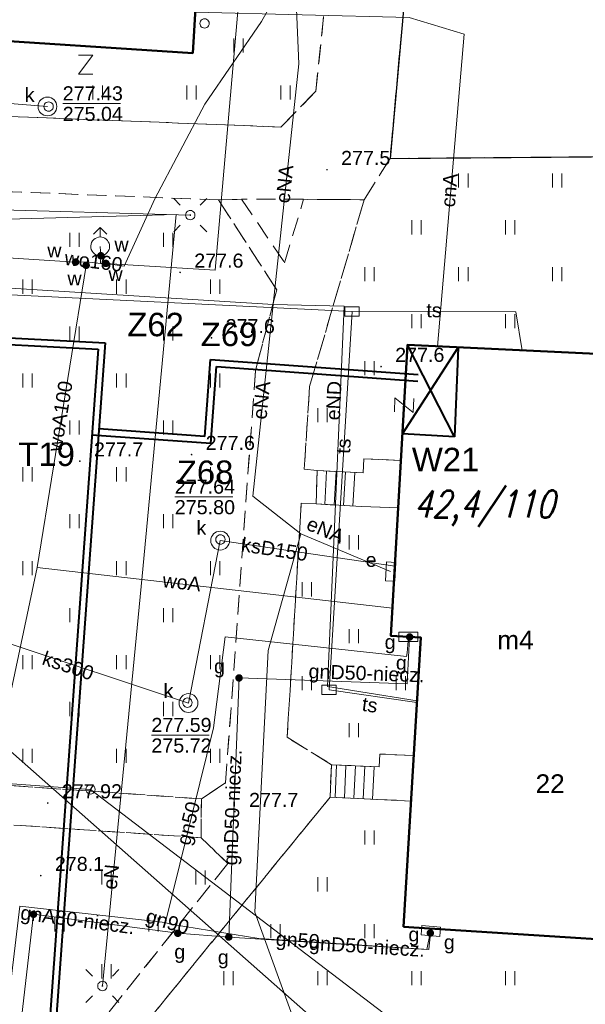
# Model space of a CAD drawing. Extents: x 0 to 6568752, y 0 to 5584302.
# Tile 53 of 74: x 6568605 to 6568635, y 5584025 to 5584077. Entities that reach past the tile are written whole.
import ezdxf
from ezdxf.enums import TextEntityAlignment as Align

# ---------------------------------------------------------------- set-up
doc = ezdxf.new("R2010")
doc.units = 0
doc.header["$PDSIZE"] = 0.75
for name, pattern in [('GAK', [3.5, 2, -0.7, 0.1, -0.7]), ('PRZER2-1', [1.5, 1, -0.5]), ('PRZER3-1', [2, 1.5, -0.5])]:
    doc.linetypes.add(name, pattern=pattern)
doc.layers.get('0').update_dxf_attribs({"linetype": 'CONTINUOUS'})
doc.layers.get('Defpoints').update_dxf_attribs({"linetype": 'CONTINUOUS'})
for name, color, linetype, lineweight in [('alarm', 51, 'CONTINUOUS', 50), ('EGBS', 7, 'CONTINUOUS', 18), ('EGBU', 7, 'CONTINUOUS', 50), ('EGBU_O', 7, 'CONTINUOUS', 50), ('EGDE', 7, 'CONTINUOUS', 18), ('EGPG', 7, 'CONTINUOUS', 18), ('GEPADR_O', 7, 'CONTINUOUS', 18), ('GEPPHC', 7, 'CONTINUOUS', 18), ('GUPPRZ_O', 7, 'CONTINUOUS', 18), ('OTKC', 7, 'CONTINUOUS', 18), ('OTKJ', 7, 'CONTINUOUS', 18), ('OTKK', 7, 'CONTINUOUS', 25), ('OTRN', 7, 'CONTINUOUS', 13), ('OTRN_O', 7, 'CONTINUOUS', 13), ('OTRS', 7, 'CONTINUOUS', 13), ('OTRS_O', 7, 'CONTINUOUS', 13), ('OTZT', 7, 'CONTINUOUS', 18), ('ramka sekcji', 7, 'CONTINUOUS', 18), ('siec', 7, 'GAK', 70), ('SUEO', 7, 'CONTINUOUS', 18), ('SUPK', 7, 'CONTINUOUS', 18), ('SUPW', 7, 'CONTINUOUS', 18), ('SUPW_O', 7, 'CONTINUOUS', 18)]:
    doc.layers.add(name, color=color, linetype=linetype, lineweight=lineweight)
for name, color, linetype, lineweight, true_color in [('SUCP', 7, 'CONTINUOUS', 18, 0xd200d2), ('SUCP_O', 7, 'CONTINUOUS', 18, 0xd200d2), ('SUEP', 1, 'CONTINUOUS', 18, 0xff0000), ('SUEP_O', 1, 'CONTINUOUS', 18, 0xff0000), ('SUES', 1, 'CONTINUOUS', 18, 0xff0000), ('SUES_O', 1, 'CONTINUOUS', 18, 0xff0000), ('SUGP', 7, 'CONTINUOUS', 18, 0xbfbf00), ('SUGP_O', 7, 'CONTINUOUS', 18, 0xbfbf00), ('SUGS', 7, 'CONTINUOUS', 18, 0xbfbf00), ('SUGS_O', 7, 'CONTINUOUS', 18, 0xbfbf00), ('SUGU', 7, 'CONTINUOUS', 18, 0xbfbf00), ('SUGU_O', 7, 'CONTINUOUS', 18, 0xbfbf00), ('SUGW', 7, 'CONTINUOUS', 18, 0xbfbf00), ('SUGW_O', 7, 'CONTINUOUS', 18, 0xbfbf00), ('SUKP', 7, 'CONTINUOUS', 18, 0x803300), ('SUKP_O', 7, 'CONTINUOUS', 18, 0x803300), ('SUTP', 7, 'CONTINUOUS', 18, 0xff9100), ('SUTP_O', 7, 'CONTINUOUS', 18, 0xff9100), ('SUWH', 5, 'CONTINUOUS', 18, 0x0000ff), ('SUWP', 5, 'CONTINUOUS', 18, 0x0000ff), ('SUWP_O', 5, 'CONTINUOUS', 18, 0x0000ff), ('SUWW', 5, 'CONTINUOUS', 18, 0x0000ff), ('SUWW_O', 5, 'CONTINUOUS', 18, 0x0000ff)]:
    doc.layers.add(name, color=color, linetype=linetype, lineweight=lineweight, true_color=true_color)
doc.styles.add('Arial', font='arial.ttf')
doc.styles.add('GEO-INFO', font='arial.ttf')
doc.styles.add('UZBROJENIE', font='SIMPLEX.shx', dxfattribs={"width": 0.8, "oblique": 15.00003, "height": 0.9})
doc.dimstyles.get("Standard").update_dxf_attribs({"dimtxt": 0.18, "dimasz": 0.18, "dimexe": 0.18, "dimexo": 0.0625, "dimgap": 0.09, "dimtad": 0, "dimtih": 1, "dimtoh": 1, "dimdec": 4, "dimzin": 0, "dimdsep": 46, "dimtxsty": 'Standard', "dimcen": 0.09, "dimadec": 0, "dimazin": 0, "dimtfac": 1, "dimtdec": 4, "dimtofl": 0, "dimtmove": 0, "dimatfit": 3, "dimfxl": 0, "dimtolj": 1, "dimtzin": 0, "dimarcsym": 0})

# ---------------------------------------------------------------- blocks, each defined once
blk = doc.blocks.new('D_GSPWPN1')
blk.add_hatch(color=0).paths.add_polyline_path([(-0.045, 0), (-0.043467, -0.011647), (-0.038971, -0.0225), (-0.03182, -0.03182), (-0.0225, -0.038971), (-0.011647, -0.043467), (0, -0.045), (0.011647, -0.043467), (0.0225, -0.038971), (0.03182, -0.03182), (0.038971, -0.0225), (0.043467, -0.011647), (0.045, 0), (0.043467, 0.011647), (0.038971, 0.0225), (0.03182, 0.03182), (0.0225, 0.038971), (0.011647, 0.043467), (0, 0.045), (-0.011647, 0.043467), (-0.0225, 0.038971), (-0.03182, 0.03182), (-0.038971, 0.0225), (-0.043467, 0.011647)])
blk = doc.blocks.new('D_GSPWPS1')
blk.add_hatch(color=0).paths.add_polyline_path([(-0.045, 0), (-0.043467, -0.011647), (-0.038971, -0.0225), (-0.03182, -0.03182), (-0.0225, -0.038971), (-0.011647, -0.043467), (0, -0.045), (0.011647, -0.043467), (0.0225, -0.038971), (0.03182, -0.03182), (0.038971, -0.0225), (0.043467, -0.011647), (0.045, 0), (0.043467, 0.011647), (0.038971, 0.0225), (0.03182, 0.03182), (0.0225, 0.038971), (0.011647, 0.043467), (0, 0.045), (-0.011647, 0.043467), (-0.0225, 0.038971), (-0.03182, 0.03182), (-0.038971, 0.0225), (-0.043467, 0.011647)])
blk = doc.blocks.new('D_GUPIKP1_3')
at = {"color": 0}
blk.add_lwpolyline([(0.375, -0.25), (-0.375, -0.25), (-0.375, 0.25), (0.375, 0.25)], close=True, dxfattribs=at)
blk = doc.blocks.new('D_GUPWZA1')
blk.add_hatch(color=0).paths.add_polyline_path([(-0.2, 0), (-0.193185, -0.051764), (-0.173205, -0.1), (-0.141421, -0.141421), (-0.1, -0.173205), (-0.051764, -0.193185), (0, -0.2), (0.051764, -0.193185), (0.1, -0.173205), (0.141421, -0.141421), (0.173205, -0.1), (0.193185, -0.051764), (0.2, 0), (0.193185, 0.051764), (0.173205, 0.1), (0.141421, 0.141421), (0.1, 0.173205), (0.051764, 0.193185), (0, 0.2), (-0.051764, 0.193185), (-0.1, 0.173205), (-0.141421, 0.141421), (-0.173205, 0.1), (-0.193185, 0.051764)])
blk = doc.blocks.new('D_GUPESE1')
at = {"color": 0}
blk.add_lwpolyline([(-0.5, -0.25), (-0.5, 0.25), (0.5, 0.25), (0.5, -0.25)], close=True, dxfattribs=at)
blk = doc.blocks.new('D_GUPIWZ1_1')
at = {"color": 0}
blk.add_lwpolyline([(0, 0.25), (0.064705, 0.241481), (0.125, 0.216506), (0.176777, 0.176777), (0.216506, 0.125), (0.241481, 0.064705), (0.25, 0), (0.241481, -0.064705), (0.216506, -0.125), (0.176777, -0.176777), (0.125, -0.216506), (0.064705, -0.241481), (0, -0.25), (-0.064705, -0.241481), (-0.125, -0.216506), (-0.176777, -0.176777), (-0.216506, -0.125), (-0.241481, -0.064705), (-0.25, 0), (-0.241481, 0.064705), (-0.216506, 0.125), (-0.176777, 0.176777), (-0.125, 0.216506), (-0.064705, 0.241481)], close=True, dxfattribs=at)
blk = doc.blocks.new('D_GUPWDT1')
at = {"color": 0}
for points in [[(-0.353553, 0.646447), (0, 1), (0.353553, 0.646447)], [(0, 0.5), (0, 1)]]:
    blk.add_lwpolyline(points, dxfattribs=at)
blk.add_lwpolyline([(0, 0.5), (0.086824, 0.492404), (0.17101, 0.469846), (0.25, 0.433013), (0.321394, 0.383022), (0.383022, 0.321394), (0.433013, 0.25), (0.469846, 0.17101), (0.492404, 0.086824), (0.5, 0), (0.492404, -0.086824), (0.469846, -0.17101), (0.433013, -0.25), (0.377875, -0.32743), (0.309079, -0.393027), (0.229113, -0.444418), (0.140866, -0.479746), (0.047528, -0.497736), (-0.047528, -0.497736), (-0.140866, -0.479746), (-0.229113, -0.444418), (-0.309079, -0.393027), (-0.377875, -0.32743), (-0.433013, -0.25), (-0.4725, -0.163534), (-0.494911, -0.071157), (-0.499434, 0.023791), (-0.485906, 0.117879), (-0.454816, 0.207708), (-0.407288, 0.290028), (-0.34504, 0.361867), (-0.27032, 0.420627), (-0.185831, 0.464184), (-0.094626, 0.490964)], close=True, dxfattribs=at)
blk = doc.blocks.new('D_GUPGSG1')
at = {"color": 0}
blk.add_lwpolyline([(-0.5, -0.25), (-0.5, 0.25), (0.5, 0.25), (0.5, -0.25)], close=True, dxfattribs=at)
blk = doc.blocks.new('D_GUPGUT1')
blk.add_hatch(color=0).paths.add_polyline_path([(-0.2, 0), (-0.193185, -0.051764), (-0.173205, -0.1), (-0.141421, -0.141421), (-0.1, -0.173205), (-0.051764, -0.193185), (0, -0.2), (0.051764, -0.193185), (0.1, -0.173205), (0.141421, -0.141421), (0.173205, -0.1), (0.193185, -0.051764), (0.2, 0), (0.193185, 0.051764), (0.173205, 0.1), (0.141421, 0.141421), (0.1, 0.173205), (0.051764, 0.193185), (0, 0.2), (-0.051764, 0.193185), (-0.1, 0.173205), (-0.141421, 0.141421), (-0.173205, 0.1), (-0.193185, 0.051764)])
blk = doc.blocks.new('D_GUPGZA1')
blk.add_hatch(color=0).paths.add_polyline_path([(-0.2, 0), (-0.193185, -0.051764), (-0.173205, -0.1), (-0.141421, -0.141421), (-0.1, -0.173205), (-0.051764, -0.193185), (0, -0.2), (0.051764, -0.193185), (0.1, -0.173205), (0.141421, -0.141421), (0.173205, -0.1), (0.193185, -0.051764), (0.2, 0), (0.193185, 0.051764), (0.173205, 0.1), (0.141421, 0.141421), (0.1, 0.173205), (0.051764, 0.193185), (0, 0.2), (-0.051764, 0.193185), (-0.1, 0.173205), (-0.141421, 0.141421), (-0.173205, 0.1), (-0.193185, 0.051764)])
blk = doc.blocks.new('D_GEPPHC1')
at = {"color": 0}
blk.add_lwpolyline([(-0.375, 0.5), (0.375, 0.5), (-0.375, -0.5), (0.375, -0.5)], dxfattribs=at)
blk = doc.blocks.new('D_GEPPGD1_1')
at = {"color": 0}
blk.add_lwpolyline([(0, 0.25), (0.077254, 0.237764), (0.146946, 0.202254), (0.202254, 0.146946), (0.237764, 0.077254), (0.25, 0), (0.237764, -0.077254), (0.202254, -0.146946), (0.146946, -0.202254), (0.077254, -0.237764), (0, -0.25), (-0.077254, -0.237764), (-0.146946, -0.202254), (-0.202254, -0.146946), (-0.237764, -0.077254), (-0.25, 0), (-0.237764, 0.077254), (-0.202254, 0.146946), (-0.146946, 0.202254), (-0.077254, 0.237764)], close=True, dxfattribs=at)
blk = doc.blocks.new('D_GUPELA2')
blk.add_hatch(color=0).paths.add_polyline_path([(-0.001087, 0.044987), (0.011881, 0.043403), (0.021281, 0.03965), (0.030065, 0.033482), (0.038133, 0.023893), (0.043117, 0.012881), (0.044986, 0.001113), (0.044323, -0.007777), (0.040557, -0.019497), (0.033417, -0.030138), (0.024849, -0.037517), (0.013788, -0.042836), (0.002013, -0.044955), (-0.00982, -0.043916), (-0.020466, -0.040077), (-0.029541, -0.033946), (-0.036867, -0.025804), (-0.04187, -0.01649), (-0.04461, -0.005909), (-0.044532, 0.006476), (-0.041285, 0.017903), (-0.034764, 0.028574), (-0.024479, 0.03776), (-0.013449, 0.042943)])
at = {"color": 0}
for points in [[(-0.883883, 0.883883), (-0.53033, 0.53033)], [(0.883883, 0.883883), (0.53033, 0.53033)], [(-0.883883, -0.883883), (-0.53033, -0.53033)], [(0.883883, -0.883883), (0.53033, -0.53033)]]:
    blk.add_lwpolyline(points, dxfattribs=at)
blk = doc.blocks.new('D_GUPELA1')
at = {"color": 0}
blk.add_lwpolyline([(0, 0.25), (0.064705, 0.241481), (0.125, 0.216506), (0.176777, 0.176777), (0.216506, 0.125), (0.241481, 0.064705), (0.25, 0), (0.241481, -0.064705), (0.216506, -0.125), (0.176777, -0.176777), (0.125, -0.216506), (0.064705, -0.241481), (0, -0.25), (-0.064705, -0.241481), (-0.125, -0.216506), (-0.176777, -0.176777), (-0.216506, -0.125), (-0.241481, -0.064705), (-0.25, 0), (-0.241481, 0.064705), (-0.216506, 0.125), (-0.176777, 0.176777), (-0.125, 0.216506), (-0.064705, 0.241481)], close=True, dxfattribs=at)
blk = doc.blocks.new('D_GSSUTR1')
at = {"color": 0}
for points in [[(-0.25666, 0.36165), (-0.25666, -0.38835)], [(0.24334, -0.38835), (0.24334, 0.36165)]]:
    blk.add_lwpolyline(points, dxfattribs=at)
blk = doc.blocks.new('*D45')
at = {"layer": 'Defpoints', "color": 0}
for p in [(6568647.5, 5584150), (6568650, 5584150), (0, 0)]:
    blk.add_point(p, dxfattribs=at)
at = {"layer": 'ramka sekcji', "color": 0, "lineweight": -2}
blk.add_line((6568649.938, 5584150), (6568647.5, 5584150), dxfattribs=at)
at = {"layer": 'ramka sekcji', "color": 0, "insert": (6568644.106, 5584150), "char_height": 0.75, "attachment_point": 5, "style": 'GEO-INFO'}
blk.add_mtext('\\A1;5584150.0000', dxfattribs=at)
blk = doc.blocks.new('*D46')
at = {"layer": 'Defpoints', "color": 0}
for p in [(6568650, 5584152.5), (6568650, 5584150), (0, 0)]:
    blk.add_point(p, dxfattribs=at)
at = {"layer": 'ramka sekcji', "color": 0, "lineweight": -2}
blk.add_line((6568650, 5584150.062), (6568650, 5584152.5), dxfattribs=at)
at = {"layer": 'ramka sekcji', "color": 0, "insert": (6568650, 5584155.896), "char_height": 0.75, "attachment_point": 5, "rotation": 90, "style": 'GEO-INFO'}
blk.add_mtext('\\A1;6568650.0000', dxfattribs=at)

msp = doc.modelspace()

# ---------------------------------------------------------------- linework, layer by layer
at = {"layer": 'EGBS', "linetype": 'Continuous', "lineweight": 18, "elevation": 10.18}
for points in [[(6568621.08, 5584053.33), (6568621.02, 5584051.55), (6568623.43, 5584051.41), (6568625.38736, 5584051.34284), (6568625.53044, 5584053.86295), (6568623.57, 5584053.96), (6568623.52, 5584053.21)], [(6568621.76, 5584035.93), (6568621.84, 5584037.66), (6568624.38, 5584037.54), (6568624.41, 5584038.23), (6568626.21916, 5584038.14432), (6568626.0736, 5584035.7258), (6568624.3, 5584035.81)]]:
    msp.add_lwpolyline(points, close=True, dxfattribs=at)
for points in [[(6568621.47626, 5584051.5235), (6568621.57978, 5584053.30542)], [(6568621.97542, 5584051.4945), (6568622.07919, 5584053.28086)], [(6568622.47458, 5584051.4655), (6568622.57861, 5584053.2563)], [(6568622.97374, 5584051.4365), (6568623.07803, 5584053.23174)], [(6568622.11111, 5584037.64719), (6568622.02939, 5584035.91727)], [(6568622.61056, 5584037.6236), (6568622.52883, 5584035.89368)], [(6568623.11, 5584037.6), (6568623.02827, 5584035.87008)], [(6568623.60944, 5584037.5764), (6568623.52771, 5584035.84649)], [(6568624.10889, 5584037.55281), (6568624.02716, 5584035.82289)]]:
    msp.add_lwpolyline(points, dxfattribs=at)
at = {"layer": 'EGBU', "linetype": 'Continuous', "lineweight": 50, "elevation": 10.18}
for points in [[(6568602.65, 5584087.73), (6568615.13, 5584086.91), (6568614.45, 5584075.57), (6568601.92, 5584076.39), (6568602.08, 5584078.81), (6568585.50349, 5584079.5626), (6568565.26, 5584081.22), (6568566.02, 5584092.79), (6568602.84, 5584090.38)], [(6568625.67, 5584029.02), (6568626.59743, 5584044.42931), (6568625, 5584044.52), (6568625.88, 5584060.02), (6568637.45, 5584059.48), (6568636.57315, 5584043.78351), (6568638.27, 5584043.68), (6568637.33, 5584028.27)]]:
    msp.add_lwpolyline(points, close=True, dxfattribs=at)
at = {"layer": 'EGDE', "linetype": 'Continuous', "elevation": 10.22}
for points in [[(6568648.59375, 5584104.42383), (6568646.521, 5584059.38927), (6568644.22449, 5584009.45582), (6568609.00522, 5584036.3441), (6568583.6998, 5584038.16817), (6568558.47556, 5584075.58605), (6568538.06756, 5584076.86319), (6568491.15577, 5584079.0589), (6568441.65482, 5584081.9513), (6568391.77674, 5584086.94902), (6568374.92948, 5584088.19204), (6568375.19, 5584092.43), (6568377.65, 5584132.3), (6568371.2, 5584132.71), (6568369.87809, 5584134.81056), (6568369.45834, 5584137.11533), (6568375.25714, 5584238.8479), (6568377.54509, 5584242.89769), (6568381.25599, 5584245.17568), (6568384.82038, 5584245.63164)], [(6568594.31055, 5583939.47691), (6568591.06023, 5583939.65534), (6568585.12694, 5583937.54872), (6568482.90911, 5583944.55214), (6568370.44353, 5583952.88368), (6568294.32233, 5583957.98331), (6568295.92847, 5583986.21622), (6568307.93382, 5584034.73468), (6568319.9193, 5584083.24287), (6568320.72616, 5584086.59352), (6568329.45932, 5584084.84591), (6568374.48985, 5584081.95589), (6568374.92948, 5584088.19204), (6568391.77674, 5584086.94902), (6568441.65482, 5584081.9513), (6568491.15577, 5584079.0589), (6568538.06756, 5584076.86319), (6568558.47556, 5584075.58605), (6568583.6998, 5584038.16817), (6568609.00522, 5584036.3441), (6568644.22449, 5584009.45582)]]:
    msp.add_lwpolyline(points, dxfattribs=at)
at = {"layer": 'GUPPRZ_O', "linetype": 'Continuous', "lineweight": 13, "elevation": 10.8, "flags": 128}
for points in [[(6568607.52678, 5584072.87835), (6568610.60678, 5584072.87835)], [(6568613.49734, 5584051.92635), (6568616.57734, 5584051.92635)], [(6568612.24878, 5584039.23114), (6568615.32878, 5584039.23114)]]:
    msp.add_lwpolyline(points, dxfattribs=at)
at = {"layer": 'OTKC', "linetype": 'PRZER2-1', "lineweight": 18, "elevation": 10.18}
for points in [[(6568553.49, 5584082.73), (6568553.36, 5584075.15), (6568554.25, 5584074.24), (6568560.68, 5584073.85), (6568561.74, 5584073.87), (6568619.15, 5584071.63), (6568621, 5584073.54), (6568622.05, 5584083.43)], [(6568626.15, 5584083.24), (6568624.96, 5584069.96), (6568623.58, 5584067.76), (6568620.35, 5584067.78), (6568617.05, 5584067.78), (6568615.82, 5584067.75), (6568562.39, 5584069.85), (6568556.65, 5584069.97), (6568533.9, 5584071.07), (6568532.93, 5584070.15), (6568532.77, 5584065.78), (6568530.94, 5584065.88), (6568530.59, 5584070.32), (6568529.7, 5584071.41), (6568491.18, 5584073.31), (6568490.45, 5584072.73), (6568489.96, 5584071.2), (6568489.76, 5584067.17), (6568490.4, 5584067.33), (6568489.68, 5584055.82), (6568488.77, 5584055.87), (6568488.46, 5584052.49), (6568486.02, 5584055.87)], [(6568599.69, 5584011.61), (6568616.32, 5584032.4), (6568614.9, 5584033.77), (6568614.91, 5584035.84), (6568616.2, 5584036.69), (6568617.79, 5584058.66), (6568618.92, 5584062.96), (6568615.82, 5584067.75), (6568617.05, 5584067.78), (6568619.34, 5584064.4), (6568620.35, 5584067.78), (6568623.58, 5584067.76), (6568620.67, 5584057.8), (6568620.39, 5584053.4), (6568621.08, 5584053.33), (6568621.02, 5584051.55), (6568620.23, 5584051.6), (6568619.48, 5584039.12), (6568621.84, 5584037.66), (6568621.76, 5584035.93), (6568601.58, 5584011.16)]]:
    msp.add_lwpolyline(points, dxfattribs=at)
msp.add_lwpolyline([(6568546.6, 5584029.27), (6568546.63, 5584029.95), (6568551.19, 5584036.72), (6568550.73, 5584038.82), (6568551.15, 5584041.54), (6568552.46, 5584042.4), (6568557.72, 5584068.87), (6568556.65, 5584069.97), (6568562.39, 5584069.85), (6568583.58, 5584038.04), (6568614.91, 5584035.84), (6568614.9, 5584033.77), (6568554.44, 5584037.87), (6568548.66, 5584029.11)], close=True, dxfattribs=at)
at = {"layer": 'OTKJ', "linetype": 'PRZER3-1', "lineweight": 18, "elevation": 10.18}
msp.add_lwpolyline([(6568639.98, 5584070.08), (6568624.96, 5584069.96), (6568626.15, 5584083.24), (6568622.05, 5584083.43), (6568621.64, 5584091.37), (6568619.67, 5584095.39), (6568615.39, 5584098.26), (6568574.89, 5584100.61), (6568576.9, 5584133.67), (6568576.73, 5584134.76), (6568576.17, 5584135.74), (6568575.25, 5584136.73), (6568573.98, 5584137.27), (6568558.09, 5584138.24), (6568558.55, 5584143.89), (6568574.11, 5584142.83), (6568574.63, 5584142.93), (6568575.77, 5584143.27), (6568576.88, 5584143.98), (6568577.89, 5584147.04), (6568579.27, 5584175.96)], dxfattribs=at)
at = {"layer": 'OTKK', "linetype": 'Continuous', "lineweight": 25, "elevation": 10.18}
msp.add_lwpolyline([(6568624.96, 5584069.96), (6568639.98, 5584070.08), (6568639.29, 5584102.53), (6568635.54, 5584102.77), (6568633.3, 5584102.87), (6568631.08, 5584102.96), (6568629.08, 5584103.06), (6568625.92, 5584103.24), (6568623.92, 5584103.34), (6568623.36, 5584103.37), (6568621.76, 5584103.45), (6568614.97, 5584103.73), (6568613.26, 5584106.43), (6568604.16, 5584106.95), (6568602.51, 5584107.17), (6568588.98, 5584107.87), (6568587.46, 5584105.02, -0.2500606), (6568580.74, 5584110.63), (6568582.92, 5584147.02)], format="xyb", dxfattribs=at)
msp.add_lwpolyline([(6568574.89, 5584100.61), (6568615.39, 5584098.26), (6568619.67, 5584095.39), (6568621.64, 5584091.37), (6568622.05, 5584083.43), (6568626.15, 5584083.24), (6568624.96, 5584069.96)], dxfattribs=at)
at = {"layer": 'OTZT', "color": 7, "linetype": 'PRZER2-1', "lineweight": 18, "elevation": 10.1}
for points in [[(6568608.44986, 5584087.34892), (6568608.54, 5584088.56), (6568608.72, 5584091.33), (6568610.23, 5584096.05), (6568619.67, 5584095.39), (6568621.64, 5584091.37), (6568622.05, 5584083.43), (6568621, 5584073.54), (6568619.15, 5584071.63), (6568561.74, 5584073.87), (6568564.54, 5584092.6), (6568566.02, 5584092.79), (6568565.26, 5584081.22), (6568585.50349, 5584079.5626), (6568602.08, 5584078.81), (6568601.92, 5584076.39), (6568614.45, 5584075.57), (6568615.13, 5584086.91)], [(6568562.39, 5584069.85), (6568615.82, 5584067.75), (6568618.92, 5584062.96), (6568617.79, 5584058.66), (6568616.2, 5584036.69), (6568614.91, 5584035.84), (6568583.58, 5584038.04)], [(6568620.23, 5584051.6), (6568621.02, 5584051.55), (6568623.43, 5584051.41), (6568625.38736, 5584051.34284), (6568625, 5584044.52), (6568626.59743, 5584044.42931), (6568626.21916, 5584038.14432), (6568624.41, 5584038.23), (6568624.38, 5584037.54), (6568621.84, 5584037.66), (6568619.48, 5584039.12)], [(6568565.25001, 5584024.6801), (6568565.15, 5584023.53), (6568564.95, 5584021.03), (6568563.51, 5584018.53), (6568548.42, 5584024.36), (6568548.66, 5584029.11), (6568554.44, 5584037.87), (6568614.9, 5584033.77), (6568616.32, 5584032.4), (6568599.69, 5584011.61), (6568592.37, 5584012.79), (6568591.85, 5584014.17), (6568592.04, 5584016.29), (6568592.16061, 5584017.62686), (6568598.38, 5584017.29), (6568598.99, 5584028.63), (6568586.55, 5584029.38), (6568586.73, 5584032.08), (6568574.27, 5584032.86), (6568574.45, 5584035.59), (6568562.09, 5584036.3), (6568561.4, 5584024.95)]]:
    msp.add_lwpolyline(points, close=True, dxfattribs=at)
msp.add_lwpolyline([(6568637.45, 5584059.48), (6568625.88, 5584060.02), (6568625.53044, 5584053.86295), (6568623.57, 5584053.96), (6568623.52, 5584053.21), (6568621.08, 5584053.33), (6568620.39, 5584053.4), (6568620.67, 5584057.8), (6568623.58, 5584067.76), (6568624.96, 5584069.96), (6568639.98, 5584070.08)], dxfattribs=at)
msp.add_lwpolyline([(6568582.7, 5583971.58, 0.30309767), (6568597.19, 5583979.17), (6568606.27, 5583978.28), (6568606.25, 5583977.86), (6568611.88, 5583977.57), (6568611.97, 5583979.56), (6568618.39, 5583979.16), (6568619.65, 5583998.78), (6568618.35, 5583998.85), (6568619.46, 5584016.09), (6568608.13, 5584016.8), (6568607.58, 5584008.15), (6568606.42, 5584008.21), (6568604.21, 5584008.39), (6568602.47, 5584008.5), (6568602.23, 5584009.29), (6568602.42, 5584011.16), (6568601.58, 5584011.16), (6568621.76, 5584035.93), (6568624.3, 5584035.81), (6568626.0736, 5584035.7258), (6568625.67, 5584029.02), (6568637.33, 5584028.27)], format="xyb", dxfattribs=at)
at = {"layer": 'siec', "linetype": 'ByBlock', "lineweight": 40}
for p, q in [((6568564.96462, 5584062.46223), (6568609.78683, 5584060.13014)), ((6568564.59326, 5584062.13498), (6568609.41547, 5584059.80289)), ((6568609.78683, 5584060.13014), (6568606.47736, 5584014.40621)), ((6568625.61153, 5584055.29122), (6568628.5881, 5584059.89361)), ((6568628.38532, 5584055.13374), (6568625.88, 5584060.02)), ((6568628.5881, 5584059.89361), (6568628.38532, 5584055.13374)), ((6568609.41547, 5584059.80289), (6568606.10601, 5584014.07896)), ((6568615.0959, 5584055.13793), (6568615.39331, 5584059.24692)), ((6568615.39331, 5584059.24692), (6568626.45271, 5584058.44645)), ((6568615.41972, 5584054.76358), (6568615.71713, 5584058.87257)), ((6568615.71713, 5584058.87257), (6568626.4417, 5584058.09633)), ((6568615.41972, 5584054.76358), (6568609.08392, 5584055.22216)), ((6568615.0959, 5584055.13793), (6568609.45505, 5584055.54622)), ((6568628.38532, 5584055.13374), (6568625.61153, 5584055.29122))]:
    msp.add_line(p, q, dxfattribs=at)
at = {"layer": 'SUCP', "linetype": 'Continuous', "lineweight": 18, "elevation": 10.14}
msp.add_lwpolyline([(6568614.58092, 5584077.75336), (6568625.97875, 5584077.46499), (6568628.89759, 5584076.57185), (6568627.48122, 5584059.94527)], dxfattribs=at)
at = {"layer": 'SUEP', "linetype": 'Continuous', "lineweight": 18, "elevation": 10.14}
for points in [[(6568591.84922, 5583969.21782), (6568603.50663, 5583976.4686), (6568622.5865, 5583975.8144), (6568622.6444, 5584016.31829), (6568617.76016, 5584029.8064), (6568618.47051, 5584043.74663), (6568620.21056, 5584049.95953), (6568617.64449, 5584051.96662), (6568618.73173, 5584062.17458), (6568620.09776, 5584075.00001), (6568619.53545, 5584088.36379), (6568604.02591, 5584090.56413), (6568599.66503, 5584092.15806), (6568596.68181, 5584091.84144), (6568595.6, 5584090.99)], [(6568570.93827, 5584080.7551), (6568569.55679, 5584078.17917), (6568572.46449, 5584065.0563), (6568618.73173, 5584062.17458)], [(6568490, 5584072.02), (6568504.38, 5584071.53), (6568518.75, 5584070.91), (6568535.68, 5584070.07), (6568546.76, 5584069.78), (6568556.41, 5584068.73), (6568570.47, 5584068.4), (6568582.18, 5584068.02), (6568592.76, 5584067.58), (6568603.03, 5584067.26), (6568614.32, 5584066.94)], [(6568570.84984, 5584068.02944), (6568584.12545, 5584066.82287), (6568590.79071, 5584067.15178), (6568593.04799, 5584066.4082), (6568613.56071, 5584066.97516)], [(6568613.56071, 5584066.97516), (6568611.75904, 5584047.70046), (6568609.64027, 5584025.87147)], [(6568618.73173, 5584062.17458), (6568622.52133, 5584062.09224), (6568621.62946, 5584041.83019), (6568626.39525, 5584041.07006)], [(6568620.21056, 5584049.95953), (6568624.99, 5584047.95)]]:
    msp.add_lwpolyline(points, dxfattribs=at)
at = {"layer": 'SUGP', "linetype": 'Continuous', "lineweight": 18, "elevation": 10.14}
for points in [[(6568613.03, 5584029.42), (6568615.55, 5584039.62), (6568616.17, 5584044.47), (6568625.84, 5584043.42), (6568625.86, 5584043.62), (6568625.93267, 5584044.46705)], [(6568616.37, 5584028.48), (6568616.91679, 5584042.28306), (6568625.86153, 5584041.96632), (6568626.00018, 5584044.46322)], [(6568602.74, 5584009.21), (6568605.24, 5584030.13), (6568612.99, 5584029.25)], [(6568602.39468, 5584009.15947), (6568602.99224, 5584012.14539), (6568605.24235, 5584023.39921), (6568605.97133, 5584029.68907)], [(6568605.97133, 5584029.68907), (6568613.65492, 5584028.67802), (6568616.37, 5584028.48)], [(6568612.99, 5584029.25), (6568613.03, 5584029.42)], [(6568612.99, 5584029.25), (6568613.19, 5584029.19)], [(6568613.19, 5584029.19), (6568613.37, 5584029.14)], [(6568613.37, 5584029.14), (6568617.97, 5584028.4), (6568627.02, 5584027.81), (6568627.04, 5584028.01), (6568627.13, 5584028.8)], [(6568616.37, 5584028.48), (6568626.90793, 5584027.82077), (6568627.1, 5584028.69)]]:
    msp.add_lwpolyline(points, dxfattribs=at)
at = {"layer": 'SUKP', "linetype": 'Continuous', "lineweight": 18, "elevation": 10.14}
for points in [[(6568623.96972, 5584021.39394), (6568594.36033, 5584047.55093), (6568568.60146, 5584064.77377), (6568545.13518, 5584067.49805), (6568545.4042, 5584110.26428), (6568539.09863, 5584113.61504), (6568505.81597, 5584131.84069)], [(6568606.71402, 5584072.72773), (6568595.7751, 5584073.58654), (6568574.24136, 5584076.06372), (6568568.60146, 5584064.77377)], [(6568615.9124, 5584049.59808), (6568614.22341, 5584040.94629), (6568594.36033, 5584047.55093)], [(6568625.21133, 5584048.24233), (6568615.9124, 5584049.59808)]]:
    msp.add_lwpolyline(points, dxfattribs=at)
at = {"layer": 'SUPK', "linetype": 'Continuous', "lineweight": 18, "elevation": 10.14}
for points in [[(6568606.71402, 5584072.22773, -1), (6568606.71402, 5584073.22773, -1)], [(6568615.9124, 5584049.09808, -1), (6568615.9124, 5584050.09808, -1)], [(6568614.22341, 5584040.44629, -1), (6568614.22341, 5584041.44629, -1)]]:
    msp.add_lwpolyline(points, format="xyb", close=True, dxfattribs=at)
at = {"layer": 'SUTP', "linetype": 'Continuous', "lineweight": 18, "elevation": 10.14}
for points in [[(6568621.70781, 5584041.64818), (6568622.93309, 5584061.80353), (6568602.56379, 5584062.79314), (6568572.78877, 5584064.55962), (6568569.72372, 5584078.12118)], [(6568631.99143, 5584059.73476), (6568631.66008, 5584061.77797), (6568622.93309, 5584061.80353)], [(6568626.3895, 5584040.97456), (6568621.70781, 5584041.64818)]]:
    msp.add_lwpolyline(points, dxfattribs=at)
at = {"layer": 'SUWP', "linetype": 'Continuous', "lineweight": 18, "elevation": 10.14}
for points in [[(6568621.28272, 5584106.06094), (6568621.10922, 5584103.59525), (6568620.59419, 5584093.89786), (6568620.43043, 5584085.65512), (6568620.34416, 5584083.81386), (6568619.3302, 5584079.46046), (6568618.11854, 5584077.25468), (6568615.09515, 5584072.84539), (6568612.43985, 5584067.81078), (6568610.80603, 5584064.21945), (6568609.82405, 5584064.36681)], [(6568623.86055, 5584105.90641), (6568623.84913, 5584104.78137), (6568619.23268, 5584104.97573), (6568615.6371, 5584064.00094)], [(6568522.38564, 5584069.94059), (6568608.21304, 5584064.43606)], [(6568609.53421, 5584064.35308), (6568609.55879, 5584064.77343), (6568609.52235, 5584065.273)], [(6568608.79298, 5584064.44353), (6568608.77531, 5584064.26329), (6568606.16171, 5584048.16588), (6568602.92248, 5584032.87692)], [(6568608.79298, 5584064.44353), (6568608.21304, 5584064.43606)], [(6568609.82405, 5584064.36681), (6568609.53421, 5584064.35308), (6568608.79298, 5584064.44353)], [(6568609.82405, 5584064.36681), (6568615.6371, 5584064.00094)], [(6568606.16171, 5584048.16588), (6568625.08378, 5584045.99563)]]:
    msp.add_lwpolyline(points, dxfattribs=at)

# ---------------------------------------------------------------- block references
at = {"layer": 'EGPG', "linetype": 'Continuous', "lineweight": 18}
msp.add_blockref('D_GEPPGD1_1', (6568609.00522, 5584036.3441, 10.24), dxfattribs=at)
at = {"layer": 'GEPPHC', "linetype": 'Continuous', "lineweight": 18}
msp.add_blockref('D_GEPPHC1', (6568608.74921, 5584074.9561, 10.24), dxfattribs=at)
at = {"layer": 'GEPPHC', "linetype": 'Continuous', "lineweight": 18, "rotation": 87.74469817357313}
msp.add_blockref('D_GEPPHC1', (6568625.70221, 5584056.81108, 10.24), dxfattribs=at)
at = {"layer": 'OTRN', "linetype": 'Continuous', "lineweight": 13}
for p in [(6568621.6, 5584069.36, 10.08), (6568613.78, 5584063.89, 10.08), (6568615.45, 5584060.4, 10.08), (6568624.48, 5584058.87, 10.08), (6568614.39, 5584054.18, 10.08), (6568608.44, 5584053.83, 10.08), (6568616.7, 5584035.16, 10.08), (6568606.36, 5584031.75, 10.08)]:
    msp.add_blockref('D_GSPWPN1', p, dxfattribs=at)
at = {"layer": 'OTRS', "linetype": 'Continuous', "lineweight": 13}
msp.add_blockref('D_GSPWPS1', (6568606.73, 5584035.62, 10.08), dxfattribs=at)
at = {"layer": 'OTZT', "color": 7, "linetype": 'Continuous', "lineweight": 18}
for p in [(6568616.895, 5584075.98292, 10.1), (6568609.395, 5584073.48292, 10.1), (6568614.395, 5584073.48292, 10.1), (6568619.395, 5584073.48292, 10.1), (6568628.865, 5584068.80039, 10.1), (6568633.865, 5584068.80039, 10.1), (6568626.365, 5584066.30039, 10.1), (6568631.365, 5584066.30039, 10.1), (6568608.155, 5584065.64114, 10.1), (6568613.155, 5584065.64114, 10.1), (6568623.865, 5584063.80039, 10.1), (6568628.865, 5584063.80039, 10.1), (6568633.865, 5584063.80039, 10.1), (6568605.655, 5584063.14114, 10.1), (6568610.655, 5584063.14114, 10.1), (6568615.655, 5584063.14114, 10.1), (6568626.365, 5584061.30039, 10.1), (6568631.365, 5584061.30039, 10.1), (6568608.155, 5584060.64114, 10.1), (6568613.155, 5584060.64114, 10.1), (6568623.865, 5584058.80039, 10.1), (6568605.655, 5584058.14114, 10.1), (6568610.655, 5584058.14114, 10.1), (6568615.655, 5584058.14114, 10.1), (6568621.365, 5584056.30039, 10.1), (6568608.155, 5584055.64114, 10.1), (6568613.155, 5584055.64114, 10.1), (6568605.655, 5584053.14114, 10.1), (6568610.655, 5584053.14114, 10.1), (6568615.655, 5584053.14114, 10.1), (6568608.155, 5584050.64114, 10.1), (6568613.155, 5584050.64114, 10.1), (6568623.03871, 5584049.51805, 10.1), (6568605.655, 5584048.14114, 10.1), (6568610.655, 5584048.14114, 10.1), (6568615.655, 5584048.14114, 10.1), (6568620.53871, 5584047.01805, 10.1), (6568608.155, 5584045.64114, 10.1), (6568613.155, 5584045.64114, 10.1), (6568623.03871, 5584044.51805, 10.1), (6568605.655, 5584043.14114, 10.1), (6568610.655, 5584043.14114, 10.1), (6568615.655, 5584043.14114, 10.1), (6568620.53871, 5584042.01805, 10.1), (6568625.53871, 5584042.01805, 10.1), (6568608.155, 5584040.64114, 10.1), (6568613.155, 5584040.64114, 10.1), (6568623.03871, 5584039.51805, 10.1), (6568605.655, 5584038.14114, 10.1), (6568610.655, 5584038.14114, 10.1), (6568615.655, 5584038.14114, 10.1), (6568623.865, 5584033.80039, 10.1), (6568609.87, 5584031.66445, 10.1), (6568614.87, 5584031.66445, 10.1), (6568621.365, 5584031.30039, 10.1), (6568607.37, 5584029.16445, 10.1), (6568612.37, 5584029.16445, 10.1), (6568618.865, 5584028.80039, 10.1), (6568623.865, 5584028.80039, 10.1), (6568609.87, 5584026.66445, 10.1), (6568616.365, 5584026.30039, 10.1), (6568621.365, 5584026.30039, 10.1), (6568626.365, 5584026.30039, 10.1), (6568631.365, 5584026.30039, 10.1)]:
    msp.add_blockref('D_GSSUTR1', p, dxfattribs=at)
at = {"layer": 'SUEO', "linetype": 'Continuous', "lineweight": 18}
for name, p in [('D_GUPELA2', (6568614.32, 5584066.94, 10.15)), ('D_GUPELA1', (6568614.32, 5584066.94, 10.16)), ('D_GUPELA2', (6568609.64027, 5584025.87147, 10.15)), ('D_GUPELA1', (6568609.64027, 5584025.87147, 10.16))]:
    msp.add_blockref(name, p, dxfattribs=at)
at = {"layer": 'SUES', "linetype": 'Continuous', "lineweight": 18, "rotation": 87.74469817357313}
msp.add_blockref('D_GUPESE1', (6568624.99, 5584047.95, 10.16), dxfattribs=at)
at = {"layer": 'SUGS', "linetype": 'Continuous', "lineweight": 18}
msp.add_blockref('D_GUPGSG1', (6568625.93267, 5584044.46705, 10.16), dxfattribs=at)
at = {"layer": 'SUGS', "linetype": 'Continuous', "lineweight": 18, "rotation": 354.3918520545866}
msp.add_blockref('D_GUPGSG1', (6568627.13, 5584028.8, 10.16), dxfattribs=at)
at = {"layer": 'SUGU', "linetype": 'Continuous', "lineweight": 18}
for p in [(6568616.91679, 5584042.28306, 10.16), (6568605.97133, 5584029.68907, 10.16), (6568613.65492, 5584028.67802, 10.16), (6568616.37, 5584028.48, 10.16)]:
    msp.add_blockref('D_GUPGUT1', p, dxfattribs=at)
at = {"layer": 'SUGW', "linetype": 'Continuous', "lineweight": 18}
for p in [(6568626.00018, 5584044.46322, 10.16), (6568627.1, 5584028.69, 10.16)]:
    msp.add_blockref('D_GUPGZA1', p, dxfattribs=at)
at = {"layer": 'SUPK', "linetype": 'Continuous', "lineweight": 18}
for p in [(6568622.93309, 5584061.80353, 10.16), (6568621.70781, 5584041.64818, 10.16)]:
    msp.add_blockref('D_GUPIKP1_3', p, dxfattribs=at)
at = {"layer": 'SUPW', "linetype": 'Continuous', "lineweight": 18}
for p in [(6568615.08, 5584077.15, 10.18), (6568606.77678, 5584072.72281, 10.18), (6568615.92472, 5584049.65902, 10.18), (6568614.16665, 5584040.96572, 10.18)]:
    msp.add_blockref('D_GUPIWZ1_1', p, dxfattribs=at)
at = {"layer": 'SUWH', "linetype": 'Continuous', "lineweight": 18}
msp.add_blockref('D_GUPWDT1', (6568609.52235, 5584065.273, 10.16), dxfattribs=at)
at = {"layer": 'SUWW', "linetype": 'Continuous', "lineweight": 18}
for p in [(6568608.21304, 5584064.43606, 10.16), (6568609.55879, 5584064.77343, 10.16), (6568609.82405, 5584064.36681, 10.16), (6568608.77531, 5584064.26329, 10.16)]:
    msp.add_blockref('D_GUPWZA1', p, dxfattribs=at)

# ---------------------------------------------------------------- texts
at = {"layer": 'alarm', "color": 0, "linetype": 'Continuous', "lineweight": 30, "style": 'GEO-INFO'}
for s, p in [('Z62', (6568612.47255, 5584061.1101, -9.52)), ('Z69', (6568616.38228, 5584060.58534, -9.52)), ('T19', (6568606.67106, 5584054.19783, 0.62)), ('W21', (6568627.91435, 5584053.92741, -9.52)), ('Z68', (6568615.10912, 5584053.24124, 1.28))]:
    msp.add_text(s, height=1.25, dxfattribs=at).set_placement(p, align=Align.MIDDLE)
at = {"layer": 'alarm', "color": 0, "lineweight": 30, "style": 'UZBROJENIE', "oblique": 15.00003, "width": 0.8}
msp.add_text('42,4/110', height=1.44, dxfattribs=at).set_placement((6568626.21429, 5584050.82116))
at = {"layer": 'EGBU_O', "linetype": 'Continuous', "lineweight": 0, "style": 'Arial'}
msp.add_text('m4', height=1, dxfattribs=at).set_placement((6568631.635, 5584043.80042, 10.8), align=Align.CENTER)
at = {"layer": 'GEPADR_O', "linetype": 'Continuous', "lineweight": 0, "style": 'Arial'}
msp.add_text('22', height=1, dxfattribs=at).set_placement((6568632.70569, 5584036.14647, 10.8))
at = {"layer": 'GUPPRZ_O', "linetype": 'Continuous', "lineweight": 0, "style": 'Arial'}
for s, p in [('277.43', (6568607.52678, 5584073.05085, 10.8)), ('275.04', (6568607.52678, 5584071.95585, 10.8)), ('277.64', (6568613.49734, 5584052.09885, 10.8)), ('275.80', (6568613.49734, 5584051.00385, 10.8)), ('277.59', (6568612.24878, 5584039.40364, 10.8)), ('275.72', (6568612.24878, 5584038.30864, 10.8))]:
    msp.add_text(s, height=0.75, dxfattribs=at).set_placement(p)
at = {"layer": 'OTRN_O', "linetype": 'Continuous', "lineweight": 0, "style": 'Arial'}
for s, p in [('277.5', (6568622.35, 5584069.61, 10.8)), ('277.6', (6568614.53, 5584064.14, 10.8)), ('277.6', (6568616.2, 5584060.65, 10.8)), ('277.6', (6568625.23, 5584059.12, 10.8)), ('277.6', (6568615.14, 5584054.43, 10.8)), ('277.7', (6568609.19, 5584054.08, 10.8)), ('277.7', (6568617.45, 5584035.41, 10.8)), ('278.1', (6568607.11, 5584032, 10.8))]:
    msp.add_text(s, height=0.75, dxfattribs=at).set_placement(p)
at = {"layer": 'OTRS_O', "linetype": 'Continuous', "lineweight": 0, "style": 'Arial'}
msp.add_text('277.92', height=0.75, dxfattribs=at).set_placement((6568607.48, 5584035.87, 10.8))
at = {"layer": 'SUCP_O', "linetype": 'Continuous', "lineweight": 0, "style": 'Arial'}
msp.add_text('cnA', height=0.75, rotation=85.130894, dxfattribs=at).set_placement((6568628.48182, 5584068.23365, 10.8), align=Align.CENTER)
at = {"layer": 'SUEP_O', "linetype": 'Continuous', "lineweight": 0, "style": 'Arial'}
for s, rotation, p in [('eNA', 83.920393, (6568619.70657, 5584068.55621, 10.8)), ('eNA', 83.920393, (6568618.47994, 5584057.03952, 10.8)), ('eND', 87.479632, (6568622.33028, 5584057.0405, 10.8)), ('eNA', 337.195533, (6568621.37811, 5584049.81609, 10.8)), ('eN', 84.456099, (6568610.46378, 5584031.64589, 10.8))]:
    msp.add_text(s, height=0.75, rotation=rotation, dxfattribs=at).set_placement(p, align=Align.CENTER)
at = {"layer": 'SUES_O', "linetype": 'Continuous', "lineweight": 0, "style": 'Arial'}
msp.add_text('e', height=0.75, dxfattribs=at).set_placement((6568624.24, 5584048.2, 10.8), align=Align.RIGHT)
at = {"layer": 'SUGP_O', "linetype": 'Continuous', "lineweight": 0, "style": 'Arial'}
for s, rotation, p in [('gnD50-niecz.', 357.971957, (6568623.69266, 5584042.16018, 10.8)), ('gnD50-niecz.', 87.731475, (6568616.93665, 5584035.36991, 10.8)), ('gn50', 76.122476, (6568614.57491, 5584034.44961, 10.8)), ('gnA80-niecz.', 352.503797, (6568608.27524, 5584029.02362, 10.8)), ('gn90', 343.300756, (6568613.00567, 5584028.9389, 10.8)), ('gn50', 356.269976, (6568620.01647, 5584027.94818, 10.8)), ('gnD50-niecz.', 356.420364, (6568623.71024, 5584027.61151, 10.8))]:
    msp.add_text(s, height=0.75, rotation=rotation, dxfattribs=at).set_placement(p, align=Align.CENTER)
at = {"layer": 'SUGS_O', "linetype": 'Continuous', "lineweight": 0, "style": 'Arial'}
for p in [(6568625.25239, 5584043.82312, 10.8), (6568626.51951, 5584028.24683, 10.8)]:
    msp.add_text('g', height=0.75, dxfattribs=at).set_placement(p, align=Align.RIGHT)
at = {"layer": 'SUGU_O', "linetype": 'Continuous', "lineweight": 0, "style": 'Arial'}
for p in [(6568616.16679, 5584042.53306, 10.8), (6568614.05025, 5584027.32444, 10.8), (6568616.37015, 5584027.03445, 10.8)]:
    msp.add_text('g', height=0.75, dxfattribs=at).set_placement(p, align=Align.RIGHT)
at = {"layer": 'SUGW_O', "linetype": 'Continuous', "lineweight": 0, "style": 'Arial'}
for p in [(6568625.85026, 5584042.72179, 10.8), (6568628.40461, 5584027.83192, 10.8)]:
    msp.add_text('g', height=0.75, dxfattribs=at).set_placement(p, align=Align.RIGHT)
at = {"layer": 'SUKP_O', "linetype": 'Continuous', "lineweight": 0, "style": 'Arial'}
for s, rotation, p in [('ksD150', 351.291151, (6568618.75158, 5584048.76667, 10.8)), ('ks300', 341.609045, (6568607.69992, 5584042.57822, 10.8))]:
    msp.add_text(s, height=0.75, rotation=rotation, dxfattribs=at).set_placement(p, align=Align.CENTER)
at = {"layer": 'SUPW_O', "linetype": 'Continuous', "lineweight": 0, "style": 'Arial'}
for p in [(6568606.02678, 5584072.97281, 10.8), (6568615.17472, 5584049.90902, 10.8), (6568613.41665, 5584041.21572, 10.8)]:
    msp.add_text('k', height=0.75, dxfattribs=at).set_placement(p, align=Align.RIGHT)
at = {"layer": 'SUTP_O', "linetype": 'Continuous', "lineweight": 0, "style": 'Arial'}
for rotation, p in [(359.832223, (6568627.29572, 5584061.49727, 10.8)), (86.521138, (6568622.84496, 5584054.61237, 10.8)), (351.812267, (6568623.83112, 5584040.47608, 10.8))]:
    msp.add_text('ts', height=0.75, rotation=rotation, dxfattribs=at).set_placement(p, align=Align.CENTER)
at = {"layer": 'SUWP_O', "linetype": 'Continuous', "lineweight": 0, "style": 'Arial'}
for s, rotation, p in [('wo160', 353.042223, (6568609.12804, 5584064.10699, 10.8)), ('woA100', 80.777823, (6568607.75819, 5584056.16755, 10.8)), ('woA', 353.388258, (6568613.82491, 5584047.0084, 10.8))]:
    msp.add_text(s, height=0.75, rotation=rotation, dxfattribs=at).set_placement(p, align=Align.CENTER)
at = {"layer": 'SUWW_O', "linetype": 'Continuous', "lineweight": 0, "style": 'Arial'}
for p in [(6568607.46304, 5584064.68606, 10.8), (6568611.03685, 5584064.99772, 10.8), (6568608.53471, 5584063.19577, 10.8), (6568610.71984, 5584063.42854, 10.8)]:
    msp.add_text('w', height=0.75, dxfattribs=at).set_placement(p, align=Align.RIGHT)

# ---------------------------------------------------------------- dimensions: what is measured, and where the dimension line sits
at = {"layer": 'ramka sekcji'}
for offset, dtype, picture, middle in [((0, 2.5), 1, '*D46', (6568650, 5584155.8956787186)), ((-2.5, 0), 0, '*D45', (6568644.1063676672, 5584150))]:
    dim = msp.add_ordinate_dim(feature_location=(6568650, 5584150), offset=offset, dtype=dtype, origin=(0, 0), dimstyle='Standard', override={"dimtxt": 0.75, "dimtxsty": 'GEO-INFO'}, dxfattribs=at)
    dim.commit()
    dim.dimension.update_dxf_attribs({"geometry": picture, "text_midpoint": middle})

doc.saveas('drawing.dxf')
